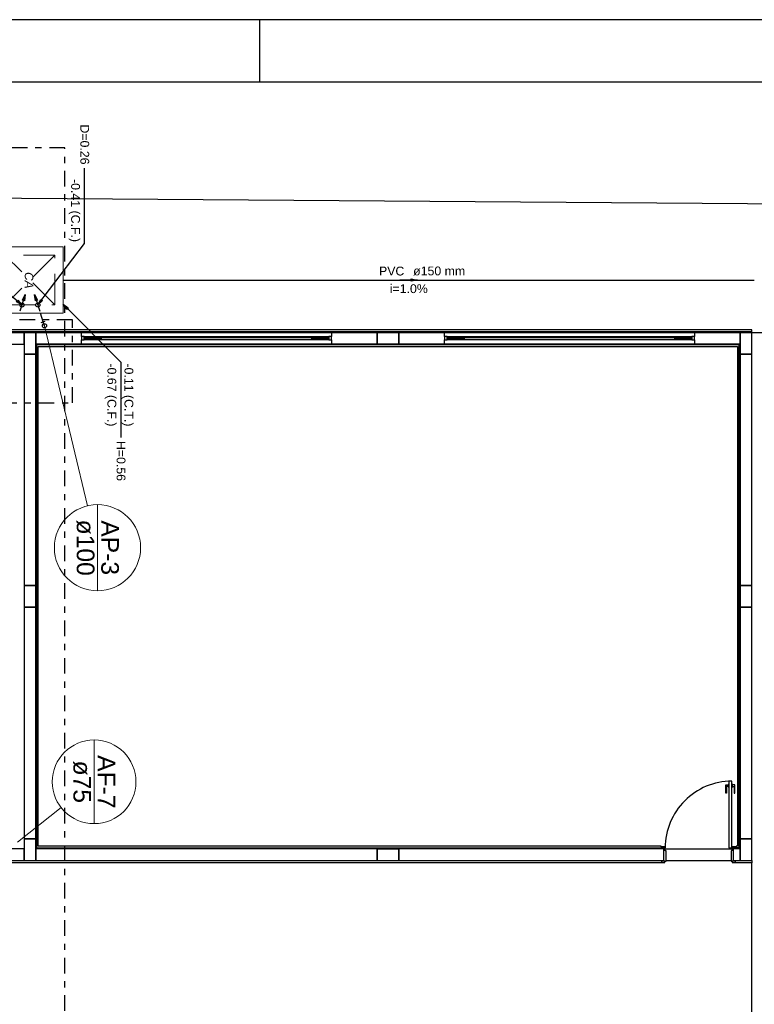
# Model space of a CAD drawing. Header units: millimetres. Extents: x 0 to 354, y 0 to 59.
# Tile 12 of 84: x 30 to 42, y 44 to 59. Entities that reach past the tile are written whole.
import ezdxf

# ---------------------------------------------------------------- set-up
doc = ezdxf.new("R2010")
doc.units = ezdxf.units.MM
doc.linetypes.add('DASHDOT', pattern=[1, 0.5, -0.25, 0, -0.25])
doc.linetypes.add('DASHED', pattern=[0.75, 0.5, -0.25])
for name, color, linetype, lineweight in [('AF-Indicação coluna', 2, 'Continuous', 20), ('AF-Textos coluna', 2, 'Continuous', 20), ('AF-Tubos detalhe', 152, 'Continuous', 30), ('AP-Colunas', 196, 'Continuous', 30), ('AP-Indicação coluna', 2, 'Continuous', 20), ('AP-Sentido tubo', 196, 'Continuous', 20), ('AP-Textos coluna', 2, 'Continuous', 20), ('AP-Textos tubo', 1, 'Continuous', 20), ('AP-Tubos', 196, 'Continuous', 30), ('DI-Detalhes', 1, 'Continuous', 30), ('Simbolos', 3, 'Continuous', 20), ('Simbolos_int', 1, 'Continuous', 5)]:
    doc.layers.add(name, color=color, linetype=linetype, lineweight=lineweight)
doc.styles.add('Arial', font='arial.ttf')
doc.styles.add('ArialI', font='ariali.ttf')
doc.styles.get("Standard").update_dxf_attribs({"font": 'arial.ttf'})
doc.dimstyles.get("Standard").update_dxf_attribs({"dimtxt": 0.18, "dimasz": 0.18, "dimexe": 0.18, "dimexo": 0.0625, "dimgap": 0.09, "dimtad": 0, "dimtih": 1, "dimtoh": 1, "dimdec": 4, "dimzin": 0, "dimdsep": 46, "dimtxsty": 'Standard', "dimcen": 0.09, "dimadec": 0, "dimazin": 0, "dimtfac": 1, "dimtdec": 4, "dimtofl": 0, "dimtmove": 0, "dimatfit": 3, "dimfxl": 1, "dimtolj": 1, "dimtzin": 0, "dimarcsym": 0})

msp = doc.modelspace()

# ---------------------------------------------------------------- linework, layer by layer
at = {"color": 1}
for p, q in [((34.1, 58.4), (34.1, 59.4)), ((41.977, 54.4322), (3.4035, 54.4322)), ((3.4035, 54.4062), (41.977, 54.4062)), ((3.4035, 54.3922), (41.977, 54.3922)), ((30.324, 54.3922), (24.857, 54.3922)), ((30.51, 54.3922), (30.324, 54.3922)), ((30.324, 54.3922), (30.324, 54.0462)), ((30.324, 54.2062), (30.324, 54.3922)), ((30.51, 54.0462), (30.51, 54.3922)), ((31.244, 54.3922), (30.51, 54.3922)), ((30.51, 54.3922), (30.51, 54.2062)), ((31.244, 54.3262), (31.244, 54.3922)), ((35.977, 54.3922), (35.244, 54.3922)), ((35.244, 54.3922), (35.244, 54.3262)), ((36.324, 54.3922), (35.977, 54.3922)), ((35.977, 54.3922), (35.977, 54.2062)), ((35.977, 54.2062), (35.977, 54.3922)), ((36.324, 54.2062), (36.324, 54.3922)), ((37.057, 54.3922), (36.324, 54.3922)), ((36.324, 54.3922), (36.324, 54.2062)), ((37.057, 54.3262), (37.057, 54.3922)), ((41.79, 54.3922), (41.057, 54.3922)), ((41.057, 54.3922), (41.057, 54.3262)), ((41.977, 54.3922), (41.79, 54.3922)), ((41.79, 54.3922), (41.79, 54.0462)), ((41.79, 54.2062), (41.79, 54.3922)), ((41.977, 54.4062), (41.977, 54.4322)), ((41.977, 54.3922), (41.977, 54.4062)), ((41.977, 54.0462), (41.977, 54.3922)), ((41.977, 54.3922), (42.19, 54.3922)), ((31.284, 54.3262), (31.244, 54.3262)), ((31.244, 54.3262), (31.244, 54.2722)), ((31.244, 54.2062), (31.244, 54.2722)), ((31.244, 54.2722), (31.284, 54.2722)), ((31.284, 54.2722), (31.284, 54.3262)), ((31.284, 54.3262), (35.204, 54.3262)), ((31.537, 54.3062), (31.284, 54.3062)), ((31.284, 54.3062), (31.284, 54.2922)), ((31.284, 54.2922), (31.537, 54.2922)), ((35.204, 54.2722), (31.284, 54.2722)), ((31.564, 54.3192), (31.537, 54.3192)), ((31.537, 54.3192), (31.537, 54.2792)), ((31.537, 54.2922), (31.537, 54.3062)), ((31.537, 54.2792), (31.564, 54.2792)), ((31.564, 54.2792), (31.564, 54.3192)), ((31.564, 54.3192), (34.924, 54.3192)), ((34.924, 54.2792), (31.564, 54.2792)), ((34.95, 54.3192), (34.924, 54.3192)), ((34.924, 54.3192), (34.924, 54.2792)), ((34.924, 54.2792), (34.95, 54.2792)), ((34.95, 54.2792), (34.95, 54.3192)), ((35.204, 54.3062), (34.95, 54.3062)), ((34.95, 54.3062), (34.95, 54.2922)), ((34.95, 54.2922), (35.204, 54.2922)), ((35.244, 54.3262), (35.204, 54.3262)), ((35.204, 54.3262), (35.204, 54.2722)), ((35.204, 54.2922), (35.204, 54.3062)), ((35.204, 54.2722), (35.244, 54.2722)), ((35.244, 54.2722), (35.244, 54.3262)), ((35.244, 54.2722), (35.244, 54.2062)), ((37.097, 54.3262), (37.057, 54.3262)), ((37.057, 54.3262), (37.057, 54.2722)), ((37.057, 54.2062), (37.057, 54.2722)), ((37.057, 54.2722), (37.097, 54.2722)), ((37.097, 54.2722), (37.097, 54.3262)), ((37.097, 54.3262), (41.017, 54.3262)), ((37.35, 54.3062), (37.097, 54.3062)), ((37.097, 54.3062), (37.097, 54.2922)), ((37.097, 54.2922), (37.35, 54.2922)), ((41.017, 54.2722), (37.097, 54.2722)), ((37.377, 54.3192), (37.35, 54.3192)), ((37.35, 54.3192), (37.35, 54.2792)), ((37.35, 54.2922), (37.35, 54.3062)), ((37.35, 54.2792), (37.377, 54.2792)), ((37.377, 54.2792), (37.377, 54.3192)), ((37.377, 54.3192), (40.737, 54.3192)), ((40.737, 54.2792), (37.377, 54.2792)), ((40.764, 54.3192), (40.737, 54.3192)), ((40.737, 54.3192), (40.737, 54.2792)), ((40.737, 54.2792), (40.764, 54.2792)), ((40.764, 54.2792), (40.764, 54.3192)), ((41.017, 54.3062), (40.764, 54.3062)), ((40.764, 54.3062), (40.764, 54.2922)), ((40.764, 54.2922), (41.017, 54.2922)), ((41.057, 54.3262), (41.017, 54.3262)), ((41.017, 54.3262), (41.017, 54.2722)), ((41.017, 54.2922), (41.017, 54.3062)), ((41.017, 54.2722), (41.057, 54.2722)), ((41.057, 54.2722), (41.057, 54.3262)), ((41.057, 54.2722), (41.057, 54.2062)), ((24.857, 54.2062), (30.324, 54.2062)), ((30.51, 54.2062), (30.51, 46.1262)), ((31.244, 54.2062), (30.51, 54.2062)), ((30.524, 54.1922), (30.524, 46.1392)), ((41.777, 54.1922), (30.524, 54.1922)), ((30.55, 46.1662), (30.55, 54.1662)), ((30.55, 54.1662), (41.75, 54.1662)), ((41.057, 54.2062), (31.244, 54.2062)), ((35.244, 54.2062), (35.977, 54.2062)), ((35.977, 54.2062), (36.324, 54.2062)), ((36.324, 54.2062), (37.057, 54.2062)), ((41.79, 54.2062), (41.057, 54.2062)), ((41.75, 54.1662), (41.75, 46.1662)), ((41.777, 46.1392), (41.777, 54.1922)), ((41.79, 46.1262), (41.79, 54.2062)), ((30.324, 54.0462), (30.51, 54.0462)), ((30.324, 54.0462), (30.324, 50.3392)), ((30.51, 54.0462), (30.324, 54.0462)), ((30.51, 50.3392), (30.51, 54.0462)), ((41.79, 54.0462), (41.977, 54.0462)), ((41.79, 54.0462), (41.79, 50.3392)), ((41.977, 54.0462), (41.79, 54.0462)), ((41.977, 50.3392), (41.977, 54.0462)), ((30.51, 50.3392), (30.324, 50.3392)), ((30.324, 50.3392), (30.324, 49.9922)), ((30.324, 50.3392), (30.51, 50.3392)), ((30.51, 49.9922), (30.51, 50.3392)), ((41.977, 50.3392), (41.79, 50.3392)), ((41.79, 50.3392), (41.79, 49.9922)), ((41.79, 50.3392), (41.977, 50.3392)), ((41.977, 49.9922), (41.977, 50.3392)), ((30.324, 49.9922), (30.51, 49.9922)), ((30.324, 49.9922), (30.324, 46.2862)), ((30.51, 49.9922), (30.324, 49.9922)), ((30.51, 46.2862), (30.51, 49.9922)), ((41.79, 49.9922), (41.977, 49.9922)), ((41.79, 49.9922), (41.79, 46.2862)), ((41.977, 49.9922), (41.79, 49.9922)), ((41.977, 46.2862), (41.977, 49.9922)), ((41.561, 47.0182), (41.561, 47.1502)), ((41.561, 47.1502), (41.604, 47.1502)), ((41.61, 47.1652), (41.604, 47.1652)), ((41.604, 47.1652), (41.604, 47.1372)), ((41.604, 47.1372), (41.604, 47.1092)), ((41.657, 47.2062), (41.61, 47.2062)), ((41.61, 47.2062), (41.61, 46.1392)), ((41.657, 46.1392), (41.657, 47.2062)), ((41.657, 47.1652), (41.664, 47.1652)), ((41.664, 47.1652), (41.664, 47.1372)), ((41.706, 47.1502), (41.664, 47.1502)), ((41.664, 47.1372), (41.664, 47.1092)), ((41.706, 47.0182), (41.706, 47.1502)), ((41.574, 47.0182), (41.561, 47.0182)), ((41.604, 47.1232), (41.574, 47.1232)), ((41.574, 47.1232), (41.574, 47.0182)), ((41.604, 47.1092), (41.61, 47.1092)), ((41.664, 47.1092), (41.657, 47.1092)), ((41.664, 47.1232), (41.694, 47.1232)), ((41.694, 47.1232), (41.694, 47.0182)), ((41.694, 47.0182), (41.706, 47.0182)), ((30.51, 46.2862), (30.324, 46.2862)), ((30.324, 46.2862), (30.324, 45.9392)), ((30.324, 46.2862), (30.51, 46.2862)), ((30.51, 45.9392), (30.51, 46.2862)), ((41.977, 46.2862), (41.79, 46.2862)), ((41.79, 46.2862), (41.79, 45.9392)), ((41.79, 46.2862), (41.977, 46.2862)), ((41.977, 45.9392), (41.977, 46.2862)), ((30.324, 46.1262), (28.337, 46.1262)), ((30.324, 45.9392), (30.324, 46.1262)), ((30.51, 46.1262), (30.51, 45.9392)), ((35.977, 46.1262), (30.51, 46.1262)), ((30.524, 46.1392), (40.524, 46.1392)), ((40.524, 46.1662), (30.55, 46.1662)), ((36.324, 46.1262), (35.977, 46.1262)), ((35.977, 46.1262), (35.977, 45.9392)), ((35.977, 45.9392), (35.977, 46.1262)), ((35.977, 46.1262), (36.324, 46.1262)), ((36.324, 45.9392), (36.324, 46.1262)), ((40.564, 46.1262), (36.324, 46.1262)), ((36.324, 46.1262), (36.324, 45.9392)), ((40.524, 46.1592), (40.524, 46.1662)), ((40.577, 46.1592), (40.524, 46.1592)), ((40.524, 46.1592), (40.524, 46.1392)), ((40.524, 46.1262), (40.524, 46.1392)), ((40.524, 46.1392), (40.577, 46.1392)), ((40.564, 46.1392), (40.564, 45.9262)), ((40.577, 46.1392), (40.577, 46.1592)), ((40.59, 46.1392), (40.577, 46.1392)), ((40.59, 46.0922), (40.59, 46.1392)), ((40.59, 46.1262), (41.657, 46.1262)), ((40.604, 46.0922), (40.59, 46.0922)), ((40.604, 45.9262), (40.604, 46.0922)), ((41.61, 46.1392), (41.657, 46.1392)), ((41.657, 46.0922), (41.644, 46.0922)), ((41.644, 46.0922), (41.644, 45.9262)), ((41.67, 46.1392), (41.657, 46.1392)), ((41.657, 46.1392), (41.657, 46.0922)), ((41.67, 46.1592), (41.67, 46.1392)), ((41.724, 46.1592), (41.67, 46.1592)), ((41.67, 46.1392), (41.724, 46.1392)), ((41.684, 45.9262), (41.684, 46.1392)), ((41.79, 46.1262), (41.684, 46.1262)), ((41.75, 46.1662), (41.724, 46.1662)), ((41.724, 46.1662), (41.724, 46.1592)), ((41.724, 46.1392), (41.724, 46.1592)), ((41.724, 46.1392), (41.724, 46.1262)), ((41.777, 46.1392), (41.724, 46.1392)), ((41.79, 45.9392), (41.79, 46.1262)), ((28.337, 45.9392), (30.324, 45.9392)), ((40.53, 45.8992), (28.37, 45.8992)), ((30.324, 45.9392), (30.51, 45.9392)), ((30.51, 45.9392), (35.977, 45.9392)), ((35.977, 45.9392), (36.324, 45.9392)), ((36.324, 45.9392), (40.564, 45.9392)), ((40.53, 45.9392), (40.53, 45.9262)), ((40.584, 45.9262), (40.53, 45.9262)), ((40.53, 45.9262), (40.53, 45.9062)), ((40.53, 45.9062), (40.53, 45.8992)), ((40.53, 45.9062), (40.584, 45.9062)), ((40.584, 45.9062), (40.584, 45.9262)), ((40.584, 45.9262), (40.604, 45.9262)), ((40.604, 45.9392), (41.644, 45.9392)), ((41.644, 45.9262), (41.664, 45.9262)), ((41.717, 45.9262), (41.664, 45.9262)), ((41.664, 45.9262), (41.664, 45.9062)), ((41.664, 45.9062), (41.717, 45.9062)), ((41.684, 45.9392), (41.79, 45.9392)), ((41.717, 45.9392), (41.717, 45.9262)), ((41.717, 45.9062), (41.717, 45.9262)), ((41.717, 45.9062), (41.717, 45.8992)), ((41.977, 45.8992), (41.717, 45.8992)), ((41.79, 45.9392), (41.977, 45.9392)), ((41.977, 45.9392), (41.977, 45.8992)), ((41.977, 42.9662), (41.977, 45.8992))]:
    msp.add_line(p, q, dxfattribs=at)
at = {"color": 2}
msp.add_lwpolyline([(0, 59.4), (0, 0), (84.1, 0), (84.1, 59.4)], close=True, dxfattribs=at)
at = {"color": 6}
msp.add_lwpolyline([(2.5, 58.4), (2.5, 1), (83.1, 1), (83.1, 58.4)], close=True, dxfattribs=at)
at = {"color": 1, "linetype": 'Continuous'}
msp.add_lwpolyline([(57.889, 56.3342), (3.4035, 56.7323)], dxfattribs=at)
at = {"color": 1}
msp.add_arc((41.657, 46.1402), 1.0667, 90.032, 180.032, dxfattribs=at)
at = {"layer": 'AF-Indicação coluna'}
for p, q in [((31.445, 47.868), (31.445, 46.528)), ((30.2173, 46.2329), (30.9183, 46.7839))]:
    msp.add_line(p, q, dxfattribs=at)
msp.add_circle((31.445, 47.198), 0.67, dxfattribs=at)
at = {"layer": 'AF-Tubos detalhe', "color": 3}
for centre in [(30.2893, 54.8322), (30.5441, 54.8322)]:
    msp.add_circle(centre, 0.0333, dxfattribs=at)
at = {"layer": 'AP-Colunas', "linetype": 'Continuous'}
for p, q in [((30.598, 54.5523), (30.6616, 54.5725)), ((30.65, 54.4989), (30.6298, 54.5624))]:
    msp.add_line(p, q, dxfattribs=at)
msp.add_circle((30.65, 54.4989), 0.0333, dxfattribs=at)
at = {"layer": 'AP-Indicação coluna'}
for p, q in [((30.65, 54.4989), (31.3387, 51.6171)), ((31.4991, 51.6361), (31.4991, 50.256))]:
    msp.add_line(p, q, dxfattribs=at)
msp.add_circle((31.4991, 50.946), 0.69, dxfattribs=at)
at = {"layer": 'AP-Tubos'}
for p, q in [((30.95, 55.2322), (42.0175, 55.2322)), ((30.6298, 54.5624), (30.5863, 54.6992))]:
    msp.add_line(p, q, dxfattribs=at)
at = {"layer": 'DI-Detalhes', "color": 2, "linetype": 'DASHDOT', "ltscale": 0.5}
for points in [[(17.9093, 57.3459), (17.9093, 40.53), (30.9782, 40.53), (30.9782, 57.3459), (17.9093, 57.3459)], [(18.5559, 54.5939), (18.5559, 53.2643), (31.1006, 53.2643), (31.1006, 54.5939), (18.5559, 54.5939)]]:
    msp.add_lwpolyline(points, close=True, dxfattribs=at)
at = {"layer": 'Simbolos', "linetype": 'Continuous'}
msp.add_lwpolyline([(29.884, 55.7652), (29.884, 54.6992), (30.95, 54.6992), (30.95, 55.7652), (29.884, 55.7652)], close=True, dxfattribs=at)
at = {"layer": 'Simbolos_int', "linetype": 'DASHED'}
for p, q in [((30.817, 54.8322), (30.017, 55.6322)), ((30.817, 55.6322), (30.017, 54.8322))]:
    msp.add_line(p, q, dxfattribs=at)
msp.add_lwpolyline([(30.017, 55.6322), (30.017, 54.8322), (30.817, 54.8322), (30.817, 55.6322), (30.017, 55.6322)], close=True, dxfattribs=at)

# ---------------------------------------------------------------- texts
at = {"layer": 'AF-Textos coluna', "char_height": 0.2824, "attachment_point": 8, "rotation": 270, "line_spacing_factor": 0.798, "style": 'Arial'}
for s, insert, width in [('ø75', (31.1062, 47.1982), 1.01664), ('AF-7', (31.5012, 47.1982), 1.35552)]:
    msp.add_mtext(s, dxfattribs=dict(at, insert=insert, width=width))
at = {"layer": 'AF-Tubos detalhe', "char_height": 0.1412, "rotation": 270, "line_spacing_factor": 0.798, "style": 'Arial'}
for s, insert, width, attachment_point in [('D=0.26', (31.2226, 57.0812), 1.01664, 9), ('-0.41 (C.F.)', (31.035, 55.8402), 2.03328, 9), ('-0.67 (C.F.)', (31.616, 53.8962), 2.03328, 7), ('-0.11 (C.T.)', (31.889, 53.8962), 2.03328, 7), ('H=0.56', (31.8036, 52.6552), 1.01664, 7)]:
    msp.add_mtext(s, dxfattribs=dict(at, insert=insert, width=width, attachment_point=attachment_point))
at = {"layer": 'AP-Textos coluna', "char_height": 0.2824, "width": 1.35552, "attachment_point": 8, "rotation": 270, "line_spacing_factor": 0.798, "style": 'Arial'}
for s, insert in [('ø100', (31.1602, 50.9462)), ('AP-3', (31.5552, 50.9462))]:
    msp.add_mtext(s, dxfattribs=dict(at, insert=insert))
at = {"layer": 'AP-Textos tubo', "char_height": 0.1412, "rotation": 0.00021, "line_spacing_factor": 0.798, "style": 'Arial'}
for s, insert, width, attachment_point in [('PVC', (36.413, 55.3028), 0.50832, 9), ('ø150 mm', (36.554, 55.3028), 1.18608, 7), ('i=1.0%', (36.484, 55.0208), 1.01664, 8)]:
    msp.add_mtext(s, dxfattribs=dict(at, insert=insert, width=width, attachment_point=attachment_point))
at = {"layer": 'Simbolos', "insert": (30.3329, 55.3592), "char_height": 0.13619, "width": 0.509738, "attachment_point": 7, "rotation": 270, "line_spacing_factor": 0.798, "style": 'ArialI'}
msp.add_mtext('CA', dxfattribs=at)

# ---------------------------------------------------------------- leaders
at = {"layer": 'AF-Tubos detalhe'}
for points in [[(30.5441, 54.8322), (31.2913, 55.817), (31.2913, 57.0249)], [(30.2893, 54.8322), (29.3696, 55.6018), (29.3696, 56.8097)], [(30.95, 54.845), (31.8727, 53.9191), (31.8727, 52.7112)]]:
    msp.add_leader(points, dimstyle='Standard', override={"dimasz": 0.1, "dimldrblk": 'CLOSED'}, dxfattribs=at)
at = {"layer": 'AP-Sentido tubo'}
for points in [[(36.6249, 55.2322), (36.3425, 55.2322)], [(30.3432, 55.0001), (30.2577, 54.731)], [(30.4907, 55.0001), (30.5762, 54.731)]]:
    msp.add_leader(points, dimstyle='Standard', override={"dimasz": 0.1, "dimldrblk": 'CLOSED'}, dxfattribs=at)

doc.saveas('drawing.dxf')
